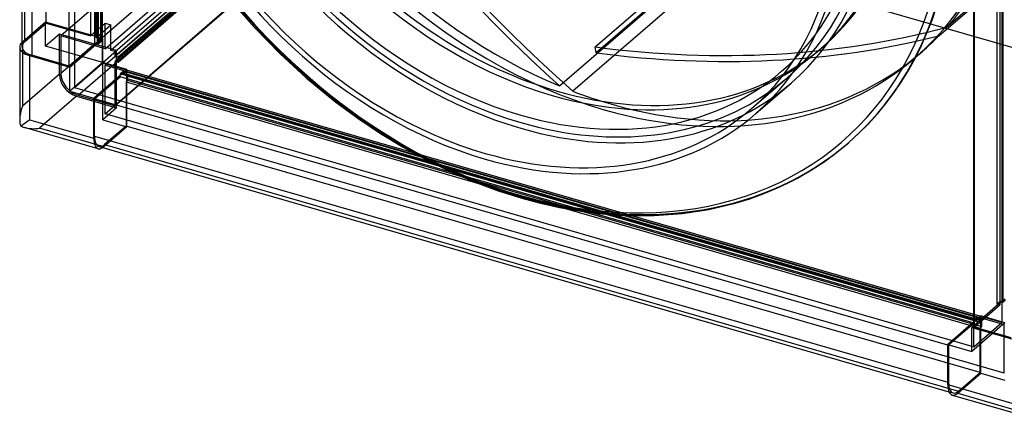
# Model space of a CAD drawing. Header units: millimetres. Extents: x -481 to 481, y -545 to 545.
# Tile 1 of 4: x -481 to 115, y -545 to -304. Entities that reach past the tile are written whole.
import ezdxf

# ---------------------------------------------------------------- set-up
doc = ezdxf.new("R2010")
doc.units = ezdxf.units.MM
doc.layers.add('HIDDEN', color=7, linetype='Continuous')
doc.layers.add('THICK', color=7, linetype='Continuous')

msp = doc.modelspace()

# ---------------------------------------------------------------- linework, layer by layer
at = {"layer": 'HIDDEN'}
for p, q in [((-464.57, -306.58), (-464.57, 209.92)), ((-430.43, -330.7), (-430.43, 213.17)), ((-477.57, 198.66), (-477.57, -317.84)), ((-437.73, 202.17), (-437.73, -314.33)), ((-435.16, -319.11), (-435.16, 197.39)), ((-434.26, -315.33), (-434.26, 201.17)), ((-433.43, -319.61), (-433.43, 196.89)), ((-433.16, 199.12), (-433.16, -317.38)), ((-431.66, 200.42), (-431.66, -316.08)), ((-431.43, 198.62), (-431.43, -317.88)), ((113.43, 56.17), (113.43, -487.7)), ((110.43, 39.89), (110.43, -476.61)), ((112.16, 39.39), (112.16, -477.11)), ((112.43, -474.88), (112.43, 41.62)), ((114.16, -475.38), (114.16, 41.12)), ((-157.47, -56.04), (-455.67, -314.29)), ((-428.83, -322.04), (-130.63, -63.79)), ((-124.56, -71.6), (-422.76, -329.85)), ((-122.83, -72.1), (-421.03, -330.35)), ((-455.67, -336.81), (-157.47, -78.56)), ((-445.28, -350.2), (-147.08, -91.95)), ((-428.93, -361.44), (-114.93, -89.51)), ((-124.56, -98.45), (-422.76, -356.7)), ((-282.43, -205.12), (-428.93, -332)), ((-286.76, -203.01), (-425.36, -323.04)), ((-422.76, -323.79), (-284.16, -203.76)), ((-422.76, -326.39), (-284.16, -206.36)), ((-421.03, -326.89), (-282.43, -206.86)), ((-282.43, -205.12), (148.57, -329.54)), ((-25.4, -232.34), (-131.9, -324.57)), ((148.57, -249.85), (80.21, -309.05)), ((-154.12, -344.57), (-47.62, -252.34)), ((-39.48, -255.57), (-145.98, -347.81)), ((75.37, -314.25), (148.57, -250.86)), ((-132.44, -320.99), (-67.94, -265.13)), ((-464.94, -305.9), (-478.94, -318.02)), ((-477.57, -317.84), (-464.57, -306.58)), ((-437.23, -313.9), (-464.94, -305.9)), ((-464.94, -320.45), (-464.94, -305.9)), ((-464.57, -306.58), (-437.73, -314.33)), ((-437.23, -313.9), (-428.83, -306.62)), ((-433.76, -314.9), (-425.36, -307.62)), ((-428.83, -321.17), (-428.83, -306.62)), ((-428.83, -306.62), (-425.36, -307.62)), ((-425.36, -322.17), (-425.36, -307.62)), ((-456.54, -313.17), (-464.94, -320.45)), ((-428.83, -321.17), (-456.54, -313.17)), ((-456.54, -337.42), (-456.54, -313.17)), ((-455.67, -314.29), (-455.67, -336.81)), ((-428.83, -322.04), (-455.67, -314.29)), ((-437.73, -314.33), (-437.23, -313.9)), ((-433.76, -314.9), (-437.23, -313.9)), ((-433.76, -314.9), (-434.26, -315.33)), ((-434.26, -315.33), (-431.66, -316.08)), ((-430.3, -315.9), (-433.76, -314.9)), ((-478.94, -318.02), (-478.94, -356.82)), ((-430.3, -330.45), (-464.94, -320.45)), ((-435.16, -319.11), (-447.43, -329.74)), ((-447.43, -330.74), (-434.3, -319.36)), ((-434.3, -319.36), (-435.16, -319.11)), ((-434.3, -319.36), (-432.3, -317.63)), ((-434.3, -319.36), (-433.43, -319.61)), ((-431.43, -317.88), (-433.43, -319.61)), ((-431.66, -316.08), (-433.16, -317.38)), ((-433.16, -317.38), (-432.3, -317.63)), ((-432.3, -317.63), (-430.3, -315.9)), ((-431.43, -317.88), (-432.3, -317.63)), ((-430.3, -330.45), (-430.3, -315.9)), ((-428.83, -321.17), (-428.83, -322.04)), ((-425.36, -322.17), (-428.83, -321.17)), ((-131.9, -324.57), (-132.44, -320.99)), ((2.54, -323.22), (5.54, -320.63)), ((-430.3, -330.45), (-421.9, -323.17)), ((-425.36, -323.04), (-425.36, -322.17)), ((-421.9, -323.17), (-425.36, -322.17)), ((-422.76, -323.79), (-425.36, -323.04)), ((-422.76, -326.39), (-422.76, -323.79)), ((-421.9, -326.64), (-422.76, -326.39)), ((-421.9, -326.64), (-421.9, -323.17)), ((-421.9, -326.64), (-421.03, -326.89)), ((-421.9, -330.1), (-421.9, -326.64)), ((-421.03, -330.35), (-421.03, -326.89)), ((65.21, -323.85), (61.21, -327.31)), ((-430.3, -330.45), (-447.43, -345.29)), ((-447.43, -345.42), (-430.43, -330.7)), ((113.43, -487.7), (-430.43, -330.7)), ((-430.3, -365.09), (-430.3, -330.45)), ((-415.75, -334.65), (-430.3, -330.45)), ((-428.93, -332), (114.93, -489)), ((-428.93, -361.44), (-428.93, -332)), ((-422.76, -329.85), (-421.9, -330.1)), ((-422.76, -356.7), (-422.76, -329.85)), ((-421.03, -330.35), (-421.9, -330.1)), ((-421.9, -357.81), (-421.9, -330.1)), ((-456.54, -337.42), (-478.94, -356.82)), ((-433, -349.59), (-419.75, -338.11)), ((-432.25, -349.8), (-419.75, -338.98)), ((-419.75, -337.25), (-417.75, -335.51)), ((-419.75, -338.11), (-417.75, -336.38)), ((96.75, -486.35), (-419.75, -337.25)), ((-419.75, -337.25), (-419.75, -338.11)), ((-419.75, -338.98), (-419.75, -338.11)), ((96.75, -488.08), (-419.75, -338.98)), ((-417.75, -336.38), (-415.75, -334.65)), ((-417.75, -335.51), (98.75, -484.61)), ((-417.75, -336.38), (-417.75, -335.51)), ((-417.75, -337.25), (-416.25, -335.95)), ((-417.75, -336.38), (-417.75, -337.25)), ((-417.75, -337.25), (98.75, -486.35)), ((-416.25, -335.95), (100.25, -485.05)), ((-416.25, -335.95), (-416.25, -338.54)), ((-416.25, -338.54), (-415.75, -338.11)), ((100.25, -487.64), (-416.25, -338.54)), ((-415.75, -338.11), (-415.75, -334.65)), ((-415.75, -338.11), (-415.25, -337.68)), ((-415.75, -341.58), (-415.75, -338.11)), ((-415.25, -337.68), (-415.25, -341.14)), ((101.25, -486.78), (-415.25, -337.68)), ((-415.75, -341.58), (-416.25, -342.01)), ((-416.25, -342.01), (100.25, -491.11)), ((-416.25, -342.01), (-416.25, -368.86)), ((-415.75, -341.58), (-415.25, -341.14)), ((-415.75, -369.29), (-415.75, -341.58)), ((-415.25, -341.14), (101.25, -490.24)), ((-37.96, -358.3), (-16.46, -339.68)), ((-446.15, -350.81), (-468.55, -370.21)), ((-446.15, -350.81), (-421.9, -357.81)), ((-445.28, -350.2), (-422.76, -356.7)), ((-421.9, -357.81), (-430.3, -365.09)), ((114.93, -518.44), (-428.93, -361.44)), ((-430.3, -365.09), (-415.75, -369.29)), ((-416.25, -368.86), (-429.25, -380.11)), ((100.25, -517.96), (-416.25, -368.86)), ((-429.75, -381.41), (-468.55, -370.21)), ((-415.75, -369.29), (-429.75, -381.41)), ((-429.25, -380.11), (87.25, -529.21)), ((110.43, -476.61), (112.43, -474.88)), ((113.3, -475.13), (111.3, -476.86)), ((113.3, -475.13), (112.43, -474.88)), ((115.3, -473.4), (113.3, -475.13)), ((113.3, -475.13), (114.16, -475.38)), ((114.16, -475.38), (115.66, -474.08)), ((111.3, -476.86), (96.66, -489.54)), ((96.66, -490.54), (112.16, -477.11)), ((110.43, -476.61), (111.3, -476.86)), ((112.16, -477.11), (111.3, -476.86)), ((96.75, -488.08), (81.25, -501.5)), ((96.75, -487.21), (83.5, -498.69)), ((115.3, -487.95), (95.3, -505.27)), ((96.43, -502.42), (113.43, -487.7)), ((98.75, -484.61), (96.75, -486.35)), ((98.75, -485.48), (96.75, -487.21)), ((96.75, -487.21), (96.75, -486.35)), ((96.75, -487.21), (96.75, -488.08)), ((100.75, -483.75), (98.75, -485.48)), ((98.75, -484.61), (98.75, -485.48)), ((100.25, -485.05), (98.75, -486.35)), ((98.75, -486.35), (98.75, -485.48)), ((100.25, -487.64), (100.25, -485.05)), ((100.75, -487.21), (100.25, -487.64)), ((100.75, -487.21), (100.75, -483.75)), ((115.3, -487.95), (100.75, -483.75)), ((100.75, -487.21), (101.25, -486.78)), ((100.75, -490.68), (100.75, -487.21)), ((101.25, -490.24), (101.25, -486.78)), ((96.43, -502.42), (96.43, -489.74)), ((100.25, -491.11), (100.75, -490.68)), ((100.25, -517.96), (100.25, -491.11)), ((100.75, -490.68), (101.25, -490.24)), ((100.75, -518.39), (100.75, -490.68)), ((114.93, -518.44), (114.93, -489)), ((81.25, -501.5), (80.75, -501.36)), ((81.25, -501.5), (81.25, -524.02)), ((95.3, -502.09), (96.43, -502.42)), ((87.25, -529.21), (100.25, -517.96)), ((80.75, -523.87), (81.25, -524.02)), ((86.75, -530.51), (100.75, -518.39)), ((100.75, -518.39), (115.3, -522.59)), ((81.48, -529.64), (83.92, -530.35)), ((86.75, -530.51), (125.55, -541.71))]:
    msp.add_line(p, q, dxfattribs=at)
for centre, major_axis, ratio, start_param, end_param in [((-127, -109.99), (-188.21, 217.33), 0.75, -3.141592, -0.857072), ((-127, -109.99), (-188.21, 217.33), 0.75, 0, 2.284521), ((-155.5, -134.67), (-161.04, 185.96), 0.75, -3.141592, -0.857072), ((-175.5, -151.99), (196.4, -226.78), 0.75, -3.141592, -0.857072), ((-158.5, -137.27), (-161.04, 185.96), 0.75, -3.141592, -0.857072), ((-177.5, -153.72), (161.04, -185.96), 0.75, 0, 2.284521), ((-177.5, -153.72), (157.67, -182.06), 0.75, 0.058764, 2.284521), ((-158.5, -137.27), (-161.04, 185.96), 0.75, 0, 2.284521), ((-177.5, -153.72), (-163.66, 188.98), 0.75, 0, 2.284521), ((-155.5, -134.67), (-161.04, 185.96), 0.75, 0.713724, 2.284521), ((-123, -106.52), (188.21, -217.33), 0.75, 0.097681, 1.112004), ((-176, -152.42), (-196.4, 226.78), 0.75, 0.713724, 2.284521), ((-123, -106.52), (188.21, -217.33), 0.75, -1.996714, -0.982391), ((186.26, 110.36), (490.99, -566.95), 0.75, -1.74719, -1.408678), ((186.26, 110.36), (-488.37, 563.92), 0.75, 1.394403, 1.744362), ((-233.51, 346.29), (-488.37, 563.92), 0.75, 2.4416, 2.79156), ((-233.51, 346.29), (490.99, -566.95), 0.75, -0.699992, -0.361481), ((-123, -106.52), (188.21, -217.33), 0.75, 0, 0.064806), ((-467.18, -320.84), (-12, 0), 0.5, -0.523599, -0.000094), ((-468.55, -321.02), (12, 0), 0.5, 2.617994, 2.659796), ((-155.5, -134.67), (-161.04, 185.96), 0.75, 2.284521, 3.141593), ((-158.5, -137.27), (-161.04, 185.96), 0.75, 2.284521, 3.141593), ((-127, -109.99), (-188.21, 217.33), 0.75, 2.284521, 3.141593), ((-123, -106.52), (188.21, -217.33), 0.75, -0.857072, 0), ((-446.15, -340.42), (7.86, -9.07), 0.75, -2.427868, -0.857072), ((-445.28, -339.81), (-7.86, 9.07), 0.75, 0.713724, 2.284521), ((-177.5, -153.72), (-163.66, 188.98), 0.75, 2.284521, 3.141593), ((-177.5, -153.72), (161.04, -185.96), 0.75, -0.077155, 0), ((-123, -106.52), (188.21, -217.33), 0.75, -0.949516, -0.857072), ((-468.55, -359.82), (-6.96, -15.23), 0.641742, -1.475734, -0.952181), ((-468.55, -359.82), (-16.24, -3.57), 0.615841, 0.84933, 1.436262), ((-429.25, -369.72), (3.33, 11.53), 0.433013, -3.141586, -2.55359), ((-176, -152.42), (-196.4, 226.78), 0.75, 2.284521, 3.141593), ((-175.5, -151.99), (196.4, -226.78), 0.75, -0.857072, 0), ((-429.75, -371.02), (-3.33, -11.53), 0.433013, 0.485514, 0.588003), ((87.25, -518.82), (-3.33, -11.53), 0.433013, -0.982794, 0.000007), ((87.25, -518.82), (-3.33, -11.53), 0.433013, 0.000007, 0.588003), ((86.75, -520.12), (3.33, 11.53), 0.433013, -3.141586, -2.55359)]:
    msp.add_ellipse(centre, major_axis=major_axis, ratio=ratio, start_param=start_param, end_param=end_param, dxfattribs=at)
at = {"layer": 'THICK'}
for p, q in [((-447.43, 197), (-447.43, -345.42)), ((-479.18, 192.69), (-479.18, -320.84)), ((-473.18, 189.88), (-473.18, -326.04)), ((-450.66, -332.54), (-450.66, 183.38)), ((96.43, -489.74), (96.43, 25.45)), ((96.66, 25.38), (96.66, -490.54)), ((-349.69, -296.65), (-338.57, -309.25)), ((-338.57, -309.25), (-323.3, -324.96)), ((-480.55, -321.02), (-480.55, -365.02)), ((-474.55, -326.22), (-450.3, -333.22)), ((-474.55, -326.22), (-474.55, -365.02)), ((-450.66, -332.54), (-473.18, -326.04)), ((-323.3, -324.96), (-307.26, -339.71)), ((-447.43, -329.74), (-450.66, -332.54)), ((-450.3, -333.22), (-447.43, -330.74)), ((-450.3, -347.77), (-450.3, -333.22)), ((-447.43, -345.29), (-450.3, -347.77)), ((-307.26, -339.71), (-289.43, -354.32)), ((-35.34, -361.32), (-13.84, -342.7)), ((-450.3, -347.77), (-435.75, -351.97)), ((-447.43, -345.42), (95.3, -502.09)), ((-435.75, -351.97), (-433, -349.59)), ((-435.25, -352.4), (-432.25, -349.8)), ((-435.75, -376.22), (-435.75, -351.97)), ((80.75, -501.36), (-435.25, -352.4)), ((-435.25, -374.92), (-435.25, -352.4)), ((-289.43, -354.32), (-276.04, -364.17)), ((-474.55, -365.02), (-435.75, -376.22)), ((-276.04, -364.17), (-262.4, -373.3)), ((-433.08, -382.55), (-477.64, -369.69)), ((-435.25, -374.92), (80.75, -523.87)), ((-262.4, -373.3), (-248.57, -381.7)), ((13.24, -385.06), (20.4, -379.2)), ((20.4, -379.2), (20.9, -378.77)), ((-432.58, -381.25), (81.48, -529.64)), ((-248.57, -381.7), (-234.61, -389.32)), ((5.77, -390.54), (13.24, -385.06)), ((-234.61, -389.32), (-220.12, -396.39)), ((-2.04, -395.63), (5.77, -390.54)), ((-220.12, -396.39), (-205.61, -402.6)), ((-10.19, -400.34), (-2.04, -395.63)), ((-205.61, -402.6), (-191.17, -407.98)), ((-22.24, -406.29), (-14.27, -402.48)), ((-14.27, -402.48), (-10.19, -400.34)), ((-191.17, -407.98), (-176.83, -412.51)), ((-39.05, -412.84), (-30.49, -409.74)), ((-30.49, -409.74), (-22.24, -406.29)), ((-176.83, -412.51), (-166.28, -415.34)), ((-166.28, -415.34), (-154.13, -418.07)), ((-63.83, -419.32), (-47.92, -415.56)), ((-47.92, -415.56), (-39.05, -412.84)), ((-154.13, -418.07), (-142.17, -420.2)), ((-142.17, -420.2), (-130.44, -421.73)), ((-130.44, -421.73), (-118.95, -422.7)), ((-118.95, -422.7), (-107.72, -423.11)), ((-96.79, -423), (-79.9, -421.76)), ((-79.9, -421.76), (-63.83, -419.32)), ((-107.72, -423.11), (-96.79, -423)), ((96.66, -489.54), (95.3, -490.72)), ((95.3, -490.72), (119.55, -497.72)), ((95.3, -505.27), (95.3, -490.72)), ((119.18, -497.04), (96.66, -490.54)), ((83.5, -498.69), (80.75, -501.07)), ((80.75, -525.32), (80.75, -501.07)), ((80.75, -501.07), (95.3, -505.27)), ((80.75, -525.32), (119.55, -536.52)), ((83.42, -531.65), (127.98, -544.51))]:
    msp.add_line(p, q, dxfattribs=at)
for centre, major_axis, ratio, start_param, end_param in [((-175.5, -151.99), (196.4, -226.78), 0.75, 0, 2.284521), ((-177.5, -153.72), (-163.66, 188.98), 0.75, -3.141592, -0.857072), ((-199, -172.34), (-163.66, 188.98), 0.75, -3.141592, -0.857072), ((-199, -172.34), (161.04, -185.96), 0.75, 0, 2.284521), ((-177.5, -153.72), (157.67, -182.06), 0.75, 3.082829, 5.426113), ((-177.5, -153.72), (161.04, -185.96), 0.75, -3.064438, -0.857072), ((-199, -172.34), (-163.66, 188.98), 0.75, 0, 2.284521), ((-199, -172.34), (161.04, -185.96), 0.75, -3.141592, -0.857072), ((-177.5, -153.72), (-194.43, 224.51), 0.75, 0.713724, 3.855317), ((-176, -152.42), (-196.4, 226.78), 0.75, -3.141592, -2.427868), ((-468.55, -321.02), (12, 0), 0.5, 2.659796, 3.141499), ((-468.55, -321.02), (12, 0), 0.5, 3.141499, 4.18879), ((-467.18, -320.84), (-12, 0), 0.5, -0.000094, 1.047198), ((-177.5, -153.72), (157.67, -182.06), 0.75, -0.857072, 0.058764), ((-177.5, -153.72), (161.04, -185.96), 0.75, -0.857072, -0.077155), ((-199, -172.34), (161.04, -185.96), 0.75, -0.857072, 0), ((-199, -172.34), (-163.66, 188.98), 0.75, 2.284521, 3.141593), ((-468.55, -359.82), (-6.96, -15.23), 0.641742, -0.952181, -0.690335), ((-468.55, -359.82), (-11.99, -9.02), 0.042828, 0.229597, 1.014996), ((-468.55, -359.82), (-16.24, -3.57), 0.615841, 0.650863, 0.84933), ((-429.25, -369.72), (3.33, 11.53), 0.433013, 2.158799, 3.141599), ((-429.75, -371.02), (-3.33, -11.53), 0.433013, -0.982794, 0.000007), ((-429.75, -371.02), (-3.33, -11.53), 0.433013, 0.000007, 0.485514), ((86.75, -520.12), (3.33, 11.53), 0.433013, 2.158799, 3.141599)]:
    msp.add_ellipse(centre, major_axis=major_axis, ratio=ratio, start_param=start_param, end_param=end_param, dxfattribs=at)

doc.saveas('drawing.dxf')
